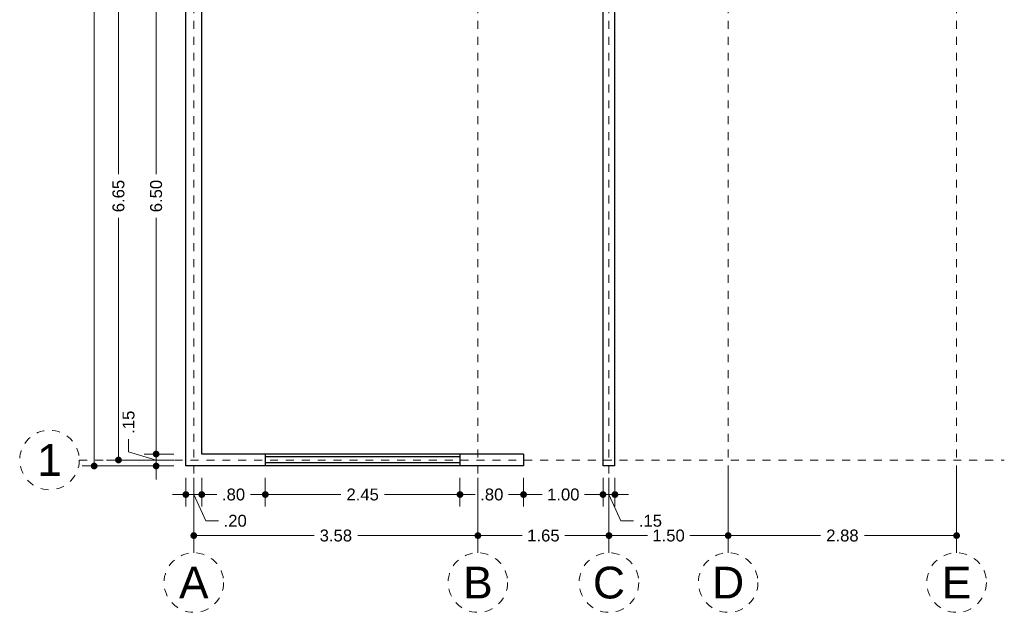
# Model space of a CAD drawing. Header units: millimetres. Extents: x 2561 to 2574.1, y 873.8 to 892.8.
# Tile 1 of 4: x 2561 to 2573.4, y 873.8 to 881.2. Entities that reach past the tile are written whole.
import ezdxf
from ezdxf.enums import TextEntityAlignment as Align

# ---------------------------------------------------------------- set-up
doc = ezdxf.new("R2010")
doc.units = ezdxf.units.MM
doc.header["$LTSCALE"] = 0.001
doc.linetypes.add('CENTER2', pattern=[28.575, 19.05, -3.175, 3.175, -3.175])
for name, color, linetype, lineweight in [('Cotas', 7, 'Continuous', 18), ('Ejes', 7, 'CENTER2', 5), ('Muros', 7, 'Continuous', 30), ('Ventanas', 250, 'Continuous', 25)]:
    doc.layers.add(name, color=color, linetype=linetype, lineweight=lineweight)
doc.styles.get("Standard").update_dxf_attribs({"font": 'arial.ttf'})
doc.dimstyles.new('1-100', dxfattribs={"dimscale": 100, "dimtxt": 0.0015, "dimasz": 0.00085, "dimexe": 0.0015, "dimexo": 0.0015, "dimgap": 0.0008, "dimtad": 0, "dimzin": 4, "dimdsep": 46, "dimtxsty": 'Standard', "dimblk": 'DOT', "dimcen": 0.0009, "dimclrd": 256, "dimclre": 256, "dimclrt": 256, "dimadec": 0, "dimazin": 0, "dimtfac": 1, "dimtofl": 0, "dimtmove": 1, "dimatfit": 2, "dimfxl": 0.0015, "dimtfill": 1, "dimtolj": 1, "dimtzin": 4, "dimlwd": -1, "dimlwe": -1, "dimarcsym": 0})

# ---------------------------------------------------------------- blocks, each defined once
blk = doc.blocks.new('_DOT')
at = {"color": 0, "linetype": 'ByBlock'}
blk.add_line((-0.5, 0), (-1, 0), dxfattribs=at)
at = {"color": 0, "linetype": 'ByBlock', "const_width": 0.5}
blk.add_lwpolyline([(-0.25, 0, 1), (0.25, 0, 1)], format="xyb", close=True, dxfattribs=at)
blk = doc.blocks.new('*D5')
at = {"layer": 'Cotas', "transparency": 16777216}
for p, q in [((2563.183, 875.464), (2563.183, 874.587)), ((2566.758, 875.464), (2566.758, 874.587)), ((2563.268, 874.737), (2564.696, 874.737)), ((2566.673, 874.737), (2565.246, 874.737))]:
    blk.add_line(p, q, dxfattribs=at)
at = {"layer": 'Defpoints', "color": 0, "transparency": 16777216}
for p in [(2563.183, 875.614), (2566.758, 875.614), (2566.758, 874.737)]:
    blk.add_point(p, dxfattribs=at)
at = {"layer": 'Cotas', "transparency": 16777216, "xscale": 0.08499999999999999, "yscale": 0.08499999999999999, "zscale": 0.08499999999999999, "rotation": 180}
blk.add_blockref('_DOT', (2563.183, 874.737), dxfattribs=at)
at = {"layer": 'Cotas', "transparency": 16777216, "xscale": 0.08499999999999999, "yscale": 0.08499999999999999, "zscale": 0.08499999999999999}
blk.add_blockref('_DOT', (2566.758, 874.737), dxfattribs=at)
at = {"layer": 'Cotas', "transparency": 16777216, "insert": (2564.971, 874.737), "char_height": 0.15, "attachment_point": 5, "bg_fill": 3, "box_fill_scale": 1.1, "bg_fill_color": 256, "bg_fill_true_color": 13158600, "bg_fill_transparency": 0}
blk.add_mtext('\\A1;3.58', dxfattribs=at)
blk = doc.blocks.new('*D6')
at = {"layer": 'Cotas', "transparency": 16777216}
for p, q in [((2566.758, 875.464), (2566.758, 874.587)), ((2568.408, 875.464), (2568.408, 874.587)), ((2566.843, 874.737), (2567.315, 874.737)), ((2568.323, 874.737), (2567.852, 874.737))]:
    blk.add_line(p, q, dxfattribs=at)
at = {"layer": 'Defpoints', "color": 0, "transparency": 16777216}
for p in [(2566.758, 875.614), (2568.408, 875.614), (2568.408, 874.737)]:
    blk.add_point(p, dxfattribs=at)
at = {"layer": 'Cotas', "transparency": 16777216, "xscale": 0.08499999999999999, "yscale": 0.08499999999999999, "zscale": 0.08499999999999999, "rotation": 180}
blk.add_blockref('_DOT', (2566.758, 874.737), dxfattribs=at)
at = {"layer": 'Cotas', "transparency": 16777216, "xscale": 0.08499999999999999, "yscale": 0.08499999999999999, "zscale": 0.08499999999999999}
blk.add_blockref('_DOT', (2568.408, 874.737), dxfattribs=at)
at = {"layer": 'Cotas', "transparency": 16777216, "insert": (2567.583, 874.737), "char_height": 0.15, "attachment_point": 5, "bg_fill": 3, "box_fill_scale": 1.1, "bg_fill_color": 256, "bg_fill_true_color": 13158600, "bg_fill_transparency": 0}
blk.add_mtext('\\A1;1.65', dxfattribs=at)
blk = doc.blocks.new('*D7')
at = {"layer": 'Cotas', "transparency": 16777216}
for p, q in [((2569.908, 875.539), (2569.908, 874.587)), ((2568.408, 875.464), (2568.408, 874.587)), ((2568.493, 874.737), (2568.891, 874.737)), ((2569.823, 874.737), (2569.426, 874.737))]:
    blk.add_line(p, q, dxfattribs=at)
at = {"layer": 'Defpoints', "color": 0, "transparency": 16777216}
for p in [(2568.408, 875.614), (2569.908, 875.689), (2569.908, 874.737)]:
    blk.add_point(p, dxfattribs=at)
at = {"layer": 'Cotas', "transparency": 16777216, "xscale": 0.08499999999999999, "yscale": 0.08499999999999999, "zscale": 0.08499999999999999, "rotation": 180}
blk.add_blockref('_DOT', (2568.408, 874.737), dxfattribs=at)
at = {"layer": 'Cotas', "transparency": 16777216, "xscale": 0.08499999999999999, "yscale": 0.08499999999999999, "zscale": 0.08499999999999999}
blk.add_blockref('_DOT', (2569.908, 874.737), dxfattribs=at)
at = {"layer": 'Cotas', "transparency": 16777216, "insert": (2569.158, 874.737), "char_height": 0.15, "attachment_point": 5, "bg_fill": 3, "box_fill_scale": 1.1, "bg_fill_color": 256, "bg_fill_true_color": 13158600, "bg_fill_transparency": 0}
blk.add_mtext('\\A1;1.50', dxfattribs=at)
blk = doc.blocks.new('*D8')
at = {"layer": 'Cotas', "transparency": 16777216}
for p, q in [((2569.908, 875.539), (2569.908, 874.587)), ((2572.783, 875.539), (2572.783, 874.587)), ((2569.993, 874.737), (2571.07, 874.737)), ((2572.698, 874.737), (2571.622, 874.737))]:
    blk.add_line(p, q, dxfattribs=at)
at = {"layer": 'Defpoints', "color": 0, "transparency": 16777216}
for p in [(2569.908, 875.689), (2572.783, 875.689), (2572.783, 874.737)]:
    blk.add_point(p, dxfattribs=at)
at = {"layer": 'Cotas', "transparency": 16777216, "xscale": 0.08499999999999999, "yscale": 0.08499999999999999, "zscale": 0.08499999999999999, "rotation": 180}
blk.add_blockref('_DOT', (2569.908, 874.737), dxfattribs=at)
at = {"layer": 'Cotas', "transparency": 16777216, "xscale": 0.08499999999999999, "yscale": 0.08499999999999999, "zscale": 0.08499999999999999}
blk.add_blockref('_DOT', (2572.783, 874.737), dxfattribs=at)
at = {"layer": 'Cotas', "transparency": 16777216, "insert": (2571.346, 874.737), "char_height": 0.15, "attachment_point": 5, "bg_fill": 3, "box_fill_scale": 1.1, "bg_fill_color": 256, "bg_fill_true_color": 13158600, "bg_fill_transparency": 0}
blk.add_mtext('\\A1;2.88', dxfattribs=at)
blk = doc.blocks.new('*D9')
at = {"layer": 'Cotas', "transparency": 16777216}
for p, q in [((2562.933, 892.214), (2561.779, 892.214)), ((2561.929, 892.129), (2561.929, 884.24)), ((2561.929, 875.699), (2561.929, 883.588)), ((2562.933, 875.614), (2561.779, 875.614))]:
    blk.add_line(p, q, dxfattribs=at)
at = {"layer": 'Defpoints', "color": 0, "transparency": 16777216}
for p in [(2561.929, 892.214), (2563.083, 892.214), (2563.083, 875.614)]:
    blk.add_point(p, dxfattribs=at)
at = {"layer": 'Cotas', "transparency": 16777216, "xscale": 0.08499999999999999, "yscale": 0.08499999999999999, "zscale": 0.08499999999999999}
for p, rotation in [((2561.929, 892.214), 90), ((2561.929, 875.614), 270)]:
    blk.add_blockref('_DOT', p, dxfattribs=dict(at, rotation=rotation))
at = {"layer": 'Cotas', "transparency": 16777216, "insert": (2561.929, 883.914), "char_height": 0.15, "attachment_point": 5, "rotation": 90, "bg_fill": 3, "box_fill_scale": 1.1, "bg_fill_color": 256, "bg_fill_true_color": 13158600, "bg_fill_transparency": 0}
blk.add_mtext('\\A1;16.60', dxfattribs=at)
blk = doc.blocks.new('*D10')
at = {"layer": 'Cotas', "transparency": 16777216}
for p, q in [((2562.933, 882.339), (2562.085, 882.339)), ((2562.235, 882.254), (2562.235, 879.29)), ((2562.235, 875.774), (2562.235, 878.738)), ((2562.933, 875.689), (2562.085, 875.689))]:
    blk.add_line(p, q, dxfattribs=at)
at = {"layer": 'Defpoints', "color": 0, "transparency": 16777216}
for p in [(2562.235, 882.339), (2563.083, 882.339), (2563.083, 875.689)]:
    blk.add_point(p, dxfattribs=at)
at = {"layer": 'Cotas', "transparency": 16777216, "xscale": 0.08499999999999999, "yscale": 0.08499999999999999, "zscale": 0.08499999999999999}
for p, rotation in [((2562.235, 882.339), 90), ((2562.235, 875.689), 270)]:
    blk.add_blockref('_DOT', p, dxfattribs=dict(at, rotation=rotation))
at = {"layer": 'Cotas', "transparency": 16777216, "insert": (2562.235, 879.014), "char_height": 0.15, "attachment_point": 5, "rotation": 90, "bg_fill": 3, "box_fill_scale": 1.1, "bg_fill_color": 256, "bg_fill_true_color": 13158600, "bg_fill_transparency": 0}
blk.add_mtext('\\A1;6.65', dxfattribs=at)
blk = doc.blocks.new('*D15')
at = {"layer": 'Cotas', "transparency": 16777216}
for p, q in [((2563.283, 875.464), (2563.283, 875.104)), ((2564.083, 875.464), (2564.083, 875.104)), ((2563.368, 875.254), (2563.472, 875.254)), ((2563.998, 875.254), (2563.895, 875.254))]:
    blk.add_line(p, q, dxfattribs=at)
at = {"layer": 'Defpoints', "color": 0, "transparency": 16777216}
for p in [(2563.283, 875.614), (2564.083, 875.614), (2564.083, 875.254)]:
    blk.add_point(p, dxfattribs=at)
at = {"layer": 'Cotas', "transparency": 16777216, "xscale": 0.08499999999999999, "yscale": 0.08499999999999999, "zscale": 0.08499999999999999, "rotation": 180}
blk.add_blockref('_DOT', (2563.283, 875.254), dxfattribs=at)
at = {"layer": 'Cotas', "transparency": 16777216, "xscale": 0.08499999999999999, "yscale": 0.08499999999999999, "zscale": 0.08499999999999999}
blk.add_blockref('_DOT', (2564.083, 875.254), dxfattribs=at)
at = {"layer": 'Cotas', "transparency": 16777216, "insert": (2563.683, 875.254), "char_height": 0.15, "attachment_point": 5, "bg_fill": 3, "box_fill_scale": 1.1, "bg_fill_color": 256, "bg_fill_true_color": 13158600, "bg_fill_transparency": 0}
blk.add_mtext('\\A1;.80', dxfattribs=at)
blk = doc.blocks.new('*D16')
at = {"layer": 'Cotas', "transparency": 16777216}
for p, q in [((2564.083, 875.464), (2564.083, 875.104)), ((2566.533, 875.464), (2566.533, 875.104)), ((2564.168, 875.254), (2565.032, 875.254)), ((2566.448, 875.254), (2565.585, 875.254))]:
    blk.add_line(p, q, dxfattribs=at)
at = {"layer": 'Defpoints', "color": 0, "transparency": 16777216}
for p in [(2564.083, 875.614), (2566.533, 875.614), (2566.533, 875.254)]:
    blk.add_point(p, dxfattribs=at)
at = {"layer": 'Cotas', "transparency": 16777216, "xscale": 0.08499999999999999, "yscale": 0.08499999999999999, "zscale": 0.08499999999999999, "rotation": 180}
blk.add_blockref('_DOT', (2564.083, 875.254), dxfattribs=at)
at = {"layer": 'Cotas', "transparency": 16777216, "xscale": 0.08499999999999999, "yscale": 0.08499999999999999, "zscale": 0.08499999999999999}
blk.add_blockref('_DOT', (2566.533, 875.254), dxfattribs=at)
at = {"layer": 'Cotas', "transparency": 16777216, "insert": (2565.308, 875.254), "char_height": 0.15, "attachment_point": 5, "bg_fill": 3, "box_fill_scale": 1.1, "bg_fill_color": 256, "bg_fill_true_color": 13158600, "bg_fill_transparency": 0}
blk.add_mtext('\\A1;2.45', dxfattribs=at)
blk = doc.blocks.new('*D17')
at = {"layer": 'Cotas', "transparency": 16777216}
for p, q in [((2566.533, 875.464), (2566.533, 875.104)), ((2567.333, 875.464), (2567.333, 875.104)), ((2566.618, 875.254), (2566.722, 875.254)), ((2567.248, 875.254), (2567.145, 875.254))]:
    blk.add_line(p, q, dxfattribs=at)
at = {"layer": 'Defpoints', "color": 0, "transparency": 16777216}
for p in [(2566.533, 875.614), (2567.333, 875.614), (2567.333, 875.254)]:
    blk.add_point(p, dxfattribs=at)
at = {"layer": 'Cotas', "transparency": 16777216, "xscale": 0.08499999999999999, "yscale": 0.08499999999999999, "zscale": 0.08499999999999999, "rotation": 180}
blk.add_blockref('_DOT', (2566.533, 875.254), dxfattribs=at)
at = {"layer": 'Cotas', "transparency": 16777216, "xscale": 0.08499999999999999, "yscale": 0.08499999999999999, "zscale": 0.08499999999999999}
blk.add_blockref('_DOT', (2567.333, 875.254), dxfattribs=at)
at = {"layer": 'Cotas', "transparency": 16777216, "insert": (2566.933, 875.254), "char_height": 0.15, "attachment_point": 5, "bg_fill": 3, "box_fill_scale": 1.1, "bg_fill_color": 256, "bg_fill_true_color": 13158600, "bg_fill_transparency": 0}
blk.add_mtext('\\A1;.80', dxfattribs=at)
blk = doc.blocks.new('*D18')
at = {"layer": 'Cotas', "transparency": 16777216}
for p, q in [((2567.333, 875.464), (2567.333, 875.104)), ((2568.333, 875.464), (2568.333, 875.104)), ((2567.418, 875.254), (2567.566, 875.254)), ((2568.248, 875.254), (2568.101, 875.254))]:
    blk.add_line(p, q, dxfattribs=at)
at = {"layer": 'Defpoints', "color": 0, "transparency": 16777216}
for p in [(2567.333, 875.614), (2568.333, 875.614), (2568.333, 875.254)]:
    blk.add_point(p, dxfattribs=at)
at = {"layer": 'Cotas', "transparency": 16777216, "xscale": 0.08499999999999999, "yscale": 0.08499999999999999, "zscale": 0.08499999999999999, "rotation": 180}
blk.add_blockref('_DOT', (2567.333, 875.254), dxfattribs=at)
at = {"layer": 'Cotas', "transparency": 16777216, "xscale": 0.08499999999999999, "yscale": 0.08499999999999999, "zscale": 0.08499999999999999}
blk.add_blockref('_DOT', (2568.333, 875.254), dxfattribs=at)
at = {"layer": 'Cotas', "transparency": 16777216, "insert": (2567.833, 875.254), "char_height": 0.15, "attachment_point": 5, "bg_fill": 3, "box_fill_scale": 1.1, "bg_fill_color": 256, "bg_fill_true_color": 13158600, "bg_fill_transparency": 0}
blk.add_mtext('\\A1;1.00', dxfattribs=at)
blk = doc.blocks.new('*D19')
at = {"layer": 'Cotas', "transparency": 16777216}
for p, q in [((2568.333, 875.464), (2568.333, 875.104)), ((2568.483, 875.464), (2568.483, 875.104)), ((2568.248, 875.254), (2568.163, 875.254)), ((2568.333, 875.254), (2568.483, 875.254)), ((2568.408, 875.254), (2568.558, 874.923)), ((2568.568, 875.254), (2568.653, 875.254)), ((2568.558, 874.923), (2568.718, 874.923))]:
    blk.add_line(p, q, dxfattribs=at)
at = {"layer": 'Defpoints', "color": 0, "transparency": 16777216}
for p in [(2568.333, 875.614), (2568.483, 875.614), (2568.483, 875.254)]:
    blk.add_point(p, dxfattribs=at)
at = {"layer": 'Cotas', "transparency": 16777216, "xscale": 0.08499999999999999, "yscale": 0.08499999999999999, "zscale": 0.08499999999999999}
blk.add_blockref('_DOT', (2568.333, 875.254), dxfattribs=at)
at = {"layer": 'Cotas', "transparency": 16777216, "xscale": 0.08499999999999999, "yscale": 0.08499999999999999, "zscale": 0.08499999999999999, "rotation": 180}
blk.add_blockref('_DOT', (2568.483, 875.254), dxfattribs=at)
at = {"layer": 'Cotas', "transparency": 16777216, "insert": (2568.93, 874.923), "char_height": 0.15, "attachment_point": 5, "bg_fill": 3, "box_fill_scale": 1.1, "bg_fill_color": 256, "bg_fill_true_color": 13158600, "bg_fill_transparency": 0}
blk.add_mtext('\\A1;.15', dxfattribs=at)
blk = doc.blocks.new('*D20')
at = {"layer": 'Cotas', "transparency": 16777216}
for p, q in [((2563.083, 875.464), (2563.083, 875.104)), ((2563.283, 875.464), (2563.283, 875.104)), ((2562.998, 875.254), (2562.913, 875.254)), ((2563.283, 875.254), (2563.083, 875.254)), ((2563.183, 875.254), (2563.333, 874.923)), ((2563.368, 875.254), (2563.453, 875.254)), ((2563.333, 874.923), (2563.493, 874.923))]:
    blk.add_line(p, q, dxfattribs=at)
at = {"layer": 'Defpoints', "color": 0, "transparency": 16777216}
for p in [(2563.083, 875.614), (2563.283, 875.614), (2563.083, 875.254)]:
    blk.add_point(p, dxfattribs=at)
at = {"layer": 'Cotas', "transparency": 16777216, "xscale": 0.08499999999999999, "yscale": 0.08499999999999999, "zscale": 0.08499999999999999}
blk.add_blockref('_DOT', (2563.083, 875.254), dxfattribs=at)
at = {"layer": 'Cotas', "transparency": 16777216, "xscale": 0.08499999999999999, "yscale": 0.08499999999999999, "zscale": 0.08499999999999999, "rotation": 180}
blk.add_blockref('_DOT', (2563.283, 875.254), dxfattribs=at)
at = {"layer": 'Cotas', "transparency": 16777216, "insert": (2563.704, 874.923), "char_height": 0.15, "attachment_point": 5, "bg_fill": 3, "box_fill_scale": 1.1, "bg_fill_color": 256, "bg_fill_true_color": 13158600, "bg_fill_transparency": 0}
blk.add_mtext('\\A1;.20', dxfattribs=at)
blk = doc.blocks.new('*D21')
at = {"layer": 'Cotas', "transparency": 16777216}
for p, q in [((2562.933, 882.264), (2562.559, 882.264)), ((2562.709, 882.179), (2562.709, 879.289)), ((2562.709, 875.849), (2562.709, 878.739)), ((2562.933, 875.764), (2562.559, 875.764))]:
    blk.add_line(p, q, dxfattribs=at)
at = {"layer": 'Defpoints', "color": 0, "transparency": 16777216}
for p in [(2562.709, 882.264), (2563.083, 882.264), (2563.083, 875.764)]:
    blk.add_point(p, dxfattribs=at)
at = {"layer": 'Cotas', "transparency": 16777216, "xscale": 0.08499999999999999, "yscale": 0.08499999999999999, "zscale": 0.08499999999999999}
for p, rotation in [((2562.709, 882.264), 90), ((2562.709, 875.764), 270)]:
    blk.add_blockref('_DOT', p, dxfattribs=dict(at, rotation=rotation))
at = {"layer": 'Cotas', "transparency": 16777216, "insert": (2562.709, 879.014), "char_height": 0.15, "attachment_point": 5, "rotation": 90, "bg_fill": 3, "box_fill_scale": 1.1, "bg_fill_color": 256, "bg_fill_true_color": 13158600, "bg_fill_transparency": 0}
blk.add_mtext('\\A1;6.50', dxfattribs=at)
blk = doc.blocks.new('*D22')
at = {"layer": 'Cotas', "transparency": 16777216}
for p, q in [((2562.362, 875.793), (2562.362, 875.953)), ((2562.709, 875.849), (2562.709, 875.934)), ((2562.709, 875.689), (2562.362, 875.793)), ((2562.933, 875.764), (2562.559, 875.764)), ((2562.709, 875.764), (2562.709, 875.614)), ((2562.933, 875.614), (2562.559, 875.614)), ((2562.709, 875.529), (2562.709, 875.444))]:
    blk.add_line(p, q, dxfattribs=at)
at = {"layer": 'Defpoints', "color": 0, "transparency": 16777216}
for p in [(2563.083, 875.764), (2562.709, 875.614), (2563.083, 875.614)]:
    blk.add_point(p, dxfattribs=at)
at = {"layer": 'Cotas', "transparency": 16777216, "xscale": 0.08499999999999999, "yscale": 0.08499999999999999, "zscale": 0.08499999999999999}
for p, rotation in [((2562.709, 875.764), 270), ((2562.709, 875.614), 90)]:
    blk.add_blockref('_DOT', p, dxfattribs=dict(at, rotation=rotation))
at = {"layer": 'Cotas', "transparency": 16777216, "insert": (2562.362, 876.165), "char_height": 0.15, "attachment_point": 5, "rotation": 90, "bg_fill": 3, "box_fill_scale": 1.1, "bg_fill_color": 256, "bg_fill_true_color": 13158600, "bg_fill_transparency": 0}
blk.add_mtext('\\A1;.15', dxfattribs=at)

msp = doc.modelspace()

# ---------------------------------------------------------------- linework, layer by layer
at = {"layer": 'Ejes', "linetype": 'CENTER2'}
for p, q in [((2563.183, 874.52), (2563.183, 892.514)), ((2566.758, 874.52), (2566.758, 892.514)), ((2568.408, 874.52), (2568.408, 892.514)), ((2569.908, 874.52), (2569.908, 892.514)), ((2572.783, 874.52), (2572.783, 892.514)), ((2561.742, 875.689), (2573.383, 875.689))]:
    msp.add_line(p, q, dxfattribs=at)
at = {"layer": 'Ejes'}
for centre in [(2561.367, 875.689), (2563.183, 874.145), (2566.758, 874.145), (2568.408, 874.145), (2569.908, 874.145), (2572.783, 874.145)]:
    msp.add_circle(centre, 0.375, dxfattribs=at)
at = {"layer": 'Muros'}
for p, q in [((2563.083, 875.614), (2563.083, 892.214)), ((2568.333, 875.614), (2568.333, 882.414)), ((2563.283, 875.764), (2563.283, 882.264)), ((2568.483, 875.614), (2568.483, 882.264)), ((2567.333, 875.764), (2563.283, 875.764)), ((2567.333, 875.764), (2567.333, 875.614)), ((2567.333, 875.614), (2563.083, 875.614)), ((2568.483, 875.614), (2568.333, 875.614))]:
    msp.add_line(p, q, dxfattribs=at)
at = {"layer": 'Ventanas'}
for p, q in [((2564.083, 875.764), (2564.083, 875.614)), ((2566.533, 875.727), (2564.083, 875.727)), ((2566.533, 875.764), (2566.533, 875.614)), ((2566.533, 875.652), (2564.083, 875.652))]:
    msp.add_line(p, q, dxfattribs=at)

# ---------------------------------------------------------------- texts
at = {"layer": 'Ejes'}
for s, p in [('1', (2561.367, 875.689)), ('A', (2563.183, 874.145)), ('B', (2566.758, 874.145)), ('C', (2568.408, 874.145)), ('D', (2569.908, 874.145)), ('E', (2572.783, 874.145))]:
    msp.add_text(s, height=0.4, dxfattribs=at).set_placement(p, align=Align.MIDDLE_CENTER)

# ---------------------------------------------------------------- next in the draw order: dimensions: what is measured, and where the dimension line sits
at = {"layer": 'Cotas'}
dim = msp.add_linear_dim(base=(2566.758416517, 874.736584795), p1=(2563.183416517, 875.614071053), p2=(2566.758416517, 875.614071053), dimstyle='1-100', dxfattribs=at)
dim.commit()
dim.dimension.update_dxf_attribs({"geometry": '*D5', "text_midpoint": (2564.970916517, 874.736584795)})

# ---------------------------------------------------------------- next in the draw order: dimensions: what is measured, and where the dimension line sits
dim = msp.add_linear_dim(base=(2561.929, 892.214), p1=(2563.083, 875.614), p2=(2563.083, 892.214), angle=270, dimstyle='1-100', dxfattribs=at)
dim.commit()
dim.dimension.update_dxf_attribs({"geometry": '*D9', "text_midpoint": (2561.929, 883.914)})
for base, p1, p2, picture, middle in [((2564.083, 875.254), (2563.283, 875.614), (2564.083, 875.614), '*D15', (2563.683, 875.254)), ((2568.408, 874.737), (2566.758, 875.614), (2568.408, 875.614), '*D6', (2567.583, 874.737))]:
    dim = msp.add_linear_dim(base=base, p1=p1, p2=p2, dimstyle='1-100', dxfattribs=at)
    dim.commit()
    dim.dimension.update_dxf_attribs({"geometry": picture, "text_midpoint": middle})

# ---------------------------------------------------------------- next in the draw order: dimensions: what is measured, and where the dimension line sits
dim = msp.add_linear_dim(base=(2562.235, 882.339), p1=(2563.083, 875.689), p2=(2563.083, 882.339), angle=90, dimstyle='1-100', dxfattribs=at)
dim.commit()
dim.dimension.update_dxf_attribs({"geometry": '*D10', "text_midpoint": (2562.235, 879.014)})
for base, p1, p2, picture, middle in [((2566.533, 875.254), (2564.083, 875.614), (2566.533, 875.614), '*D16', (2565.308, 875.254)), ((2569.908, 874.737), (2568.408, 875.614), (2569.908, 875.689), '*D7', (2569.158, 874.737))]:
    dim = msp.add_linear_dim(base=base, p1=p1, p2=p2, dimstyle='1-100', dxfattribs=at)
    dim.commit()
    dim.dimension.update_dxf_attribs({"geometry": picture, "text_midpoint": middle})

# ---------------------------------------------------------------- next in the draw order: dimensions: what is measured, and where the dimension line sits
dim = msp.add_linear_dim(base=(2562.709, 882.264), p1=(2563.083, 875.764), p2=(2563.083, 882.264), angle=90, dimstyle='1-100', dxfattribs=at)
dim.commit()
dim.dimension.update_dxf_attribs({"geometry": '*D21', "text_midpoint": (2562.709, 879.014)})
dim = msp.add_linear_dim(base=(2563.083, 875.254), p1=(2563.283, 875.614), p2=(2563.083, 875.614), dimstyle='1-100', dxfattribs=at)
dim.commit()
dim.dimension.update_dxf_attribs({"geometry": '*D20', "text_midpoint": (2563.573, 874.923), "dimtype": 160})
for base, p1, p2, picture, middle in [((2567.333, 875.254), (2566.533, 875.614), (2567.333, 875.614), '*D17', (2566.933, 875.254)), ((2572.783416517, 874.736584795), (2569.908416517, 875.689071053), (2572.783416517, 875.689071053), '*D8', (2571.345916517, 874.736584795))]:
    dim = msp.add_linear_dim(base=base, p1=p1, p2=p2, dimstyle='1-100', dxfattribs=at)
    dim.commit()
    dim.dimension.update_dxf_attribs({"geometry": picture, "text_midpoint": middle})

# ---------------------------------------------------------------- next in the draw order: dimensions: what is measured, and where the dimension line sits
dim = msp.add_linear_dim(base=(2562.709, 875.614), p1=(2563.083, 875.764), p2=(2563.083, 875.614), angle=90, dimstyle='1-100', dxfattribs=at)
dim.commit()
dim.dimension.update_dxf_attribs({"geometry": '*D22', "text_midpoint": (2562.362, 876.033)})
dim = msp.add_linear_dim(base=(2568.333, 875.254), p1=(2567.333, 875.614), p2=(2568.333, 875.614), dimstyle='1-100', dxfattribs=at)
dim.commit()
dim.dimension.update_dxf_attribs({"geometry": '*D18', "text_midpoint": (2567.833, 875.254)})

# ---------------------------------------------------------------- next in the draw order: dimensions: what is measured, and where the dimension line sits
dim = msp.add_linear_dim(base=(2568.483, 875.254), p1=(2568.333, 875.614), p2=(2568.483, 875.614), dimstyle='1-100', dxfattribs=at)
dim.commit()
dim.dimension.update_dxf_attribs({"geometry": '*D19', "text_midpoint": (2568.798, 874.923), "dimtype": 160})

doc.saveas('drawing.dxf')
